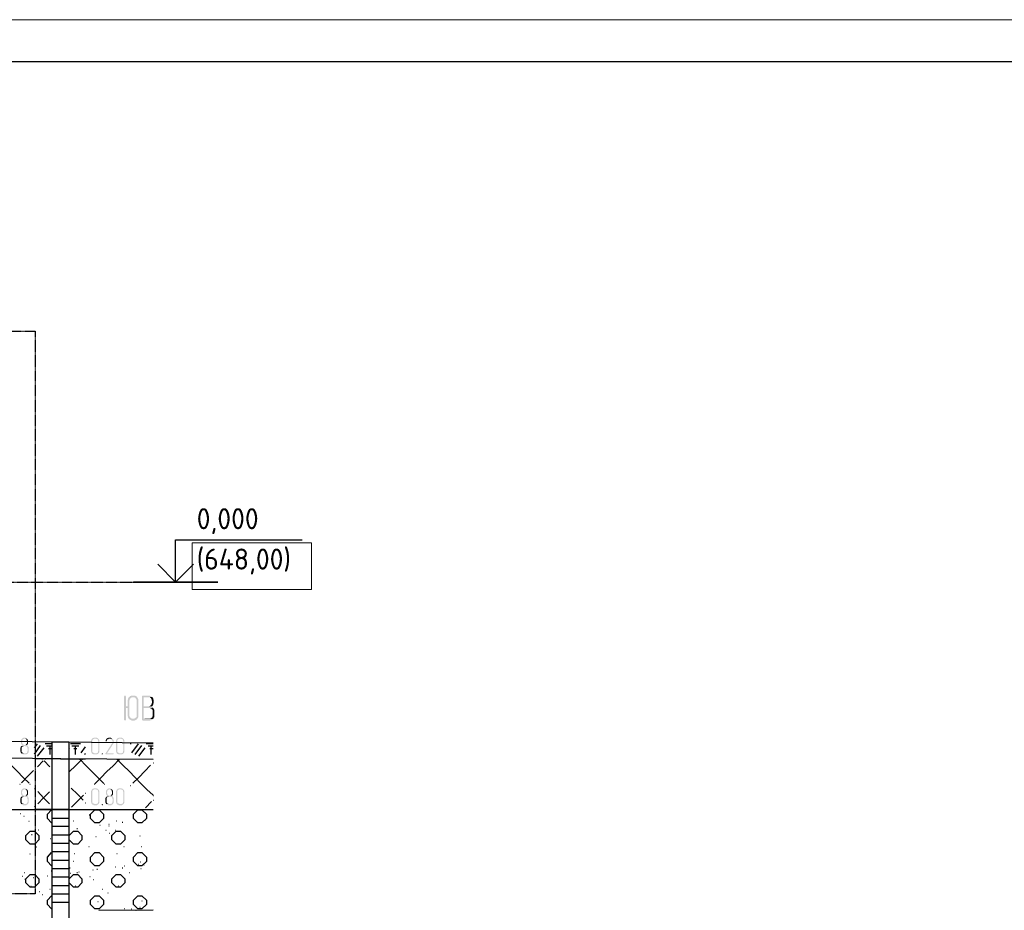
# Model space of a CAD drawing. Header units: millimetres. Extents: x -93479 to 1057970, y -66333 to 172656.
# Tile 182 of 256: x 295635 to 307317, y 50489 to 61056. Entities that reach past the tile are written whole.
import ezdxf

# ---------------------------------------------------------------- set-up
doc = ezdxf.new("R2010")
doc.units = ezdxf.units.MM
doc.linetypes.add('01 Штриховая _4 мм_', pattern=[6, 3.5, -2.5])
for name, color, linetype, lineweight in [('0 Фундамент', 5, 'Continuous', 30), ('A-ANNO-NOTE-1', 7, 'Continuous', 35), ('A-ANNO-NOTE-2', 7, 'Continuous', 18), ('G-ANNO-DIMS', 7, 'Continuous', 9), ('G-ANNO-DIMS-1', 7, 'Continuous', 18), ('РАЗМЕРЫ', 7, 'Continuous', 9), ('ТОНКИЕ', 7, 'Continuous', 9)]:
    doc.layers.add(name, color=color, linetype=linetype, lineweight=lineweight)
for name, color, linetype in [('PDF _Геометрия', 7, 'Continuous'), ('PDF _Сплошная заливка', 7, 'Continuous'), ('ТОЛСТЫЕ_ОСНОВНЫЕ', 6, 'Continuous')]:
    doc.layers.add(name, color=color, linetype=linetype)
doc.styles.add('ISOCPEUR', font='GOST_Common.ttf', dxfattribs={"height": 450})

# ---------------------------------------------------------------- blocks, each defined once
blk = doc.blocks.new('геология 4')
at = {"layer": 'PDF _Сплошная заливка', "transparency": 33554559}
for points in [[(96.8351, -10.0394), (96.8317, -10.0394), (96.8301, -10.0428), (96.8301, -10.1528), (96.8317, -10.1544), (96.8351, -10.1561), (96.8367, -10.1544), (96.8384, -10.1528), (96.8384, -10.0978), (96.8467, -10.0978), (96.8384, -10.0894), (96.8384, -10.0428), (96.8367, -10.0394)], [(96.8717, -10.0394), (96.8651, -10.0394), (96.8617, -10.0411), (96.8584, -10.0411), (96.8567, -10.0444), (96.8551, -10.0444), (96.8517, -10.0478), (96.8501, -10.0494), (96.8484, -10.0528), (96.8484, -10.0561), (96.8467, -10.0594), (96.8467, -10.0894), (96.8384, -10.0894), (96.8467, -10.0978), (96.8467, -10.1344), (96.8484, -10.1378), (96.8484, -10.1411), (96.8501, -10.1444), (96.8517, -10.1461), (96.8534, -10.1494), (96.8717, -10.1478), (96.8684, -10.1478), (96.8651, -10.1461), (96.8617, -10.1444), (96.8601, -10.1428), (96.8584, -10.1411), (96.8567, -10.1378), (96.8551, -10.1361), (96.8551, -10.1311), (96.8551, -10.0611), (96.8567, -10.0578), (96.8584, -10.0544), (96.8601, -10.0511), (96.8634, -10.0494), (96.8667, -10.0478), (96.8717, -10.0478), (96.8901, -10.0461), (96.8901, -10.0444), (96.8867, -10.0428), (96.8834, -10.0411), (96.8817, -10.0394), (96.8751, -10.0394)], [(96.8901, -10.0461), (96.8717, -10.0478), (96.8784, -10.0478), (96.8817, -10.0494), (96.8834, -10.0511), (96.8851, -10.0544), (96.8867, -10.0561), (96.8884, -10.0594), (96.8884, -10.1378), (96.8867, -10.1411), (96.8834, -10.1428), (96.8801, -10.1461), (96.8784, -10.1461), (96.8751, -10.1478), (96.8717, -10.1478), (96.8534, -10.1494), (96.8551, -10.1494), (96.8567, -10.1511), (96.8601, -10.1528), (96.8634, -10.1544), (96.8667, -10.1561), (96.8784, -10.1561), (96.8817, -10.1544), (96.8851, -10.1528), (96.8884, -10.1511), (96.8901, -10.1494), (96.8917, -10.1478), (96.8934, -10.1444), (96.8951, -10.1428), (96.8967, -10.1394), (96.8967, -10.0561), (96.8951, -10.0544), (96.8934, -10.0511), (96.8917, -10.0478)], [(96.9434, -10.0394), (96.9151, -10.0394), (96.9134, -10.0428), (96.9134, -10.1528), (96.9151, -10.1544), (96.9167, -10.1561), (96.9501, -10.1561), (96.9534, -10.1544), (96.9567, -10.1544), (96.9601, -10.1528), (96.9617, -10.1511), (96.9651, -10.1494), (96.9217, -10.1478), (96.9217, -10.0978), (96.9467, -10.0978), (96.9651, -10.0961), (96.9617, -10.0944), (96.9584, -10.0928), (96.9584, -10.0911), (96.9617, -10.0894), (96.9217, -10.0894), (96.9217, -10.0478), (96.9434, -10.0478), (96.9601, -10.0461), (96.9584, -10.0444), (96.9551, -10.0411), (96.9517, -10.0411), (96.9484, -10.0394), (96.9467, -10.0394)], [(96.9601, -10.0461), (96.9434, -10.0478), (96.9501, -10.0478), (96.9517, -10.0494), (96.9551, -10.0511), (96.9567, -10.0544), (96.9584, -10.0578), (96.9584, -10.0611), (96.9601, -10.0644), (96.9601, -10.0728), (96.9584, -10.0761), (96.9584, -10.0794), (96.9567, -10.0811), (96.9551, -10.0844), (96.9517, -10.0861), (96.9501, -10.0878), (96.9467, -10.0894), (96.9217, -10.0894), (96.9617, -10.0894), (96.9634, -10.0861), (96.9651, -10.0844), (96.9651, -10.0828), (96.9667, -10.0794), (96.9667, -10.0761), (96.9684, -10.0728), (96.9684, -10.0611), (96.9667, -10.0578), (96.9667, -10.0544), (96.9651, -10.0511), (96.9634, -10.0478)], [(96.9651, -10.0961), (96.9467, -10.0978), (96.9501, -10.0978), (96.9534, -10.0994), (96.9567, -10.0994), (96.9584, -10.1028), (96.9617, -10.1044), (96.9634, -10.1078), (96.9634, -10.1344), (96.9617, -10.1378), (96.9617, -10.1411), (96.9584, -10.1428), (96.9567, -10.1444), (96.9534, -10.1461), (96.9501, -10.1478), (96.9217, -10.1478), (96.9651, -10.1494), (96.9667, -10.1461), (96.9684, -10.1428), (96.9701, -10.1411), (96.9717, -10.1378), (96.9717, -10.1078), (96.9701, -10.1044), (96.9684, -10.1011), (96.9667, -10.0978)], [(96.3651, -10.2361), (96.3601, -10.2361), (96.3584, -10.2378), (96.3567, -10.2378), (96.3551, -10.2394), (96.3534, -10.2411), (96.3517, -10.2428), (96.3501, -10.2444), (96.3501, -10.2461), (96.3484, -10.2478), (96.3484, -10.2628), (96.3501, -10.2644), (96.3501, -10.2661), (96.3517, -10.2678), (96.3534, -10.2694), (96.3534, -10.2711), (96.3551, -10.2711), (96.3534, -10.2728), (96.3517, -10.2744), (96.3684, -10.2744), (96.3701, -10.2761), (96.3751, -10.2761), (96.3767, -10.2778), (96.3784, -10.2794), (96.3784, -10.2844), (96.3801, -10.2861), (96.3801, -10.2978), (96.3784, -10.2994), (96.3784, -10.3028), (96.3767, -10.3044), (96.3767, -10.3061), (96.3751, -10.3078), (96.3717, -10.3078), (96.3701, -10.3094), (96.3501, -10.3094), (96.3517, -10.3111), (96.3534, -10.3128), (96.3567, -10.3128), (96.3584, -10.3144), (96.3734, -10.3144), (96.3751, -10.3128), (96.3767, -10.3128), (96.3784, -10.3111), (96.3801, -10.3094), (96.3817, -10.3078), (96.3834, -10.3061), (96.3834, -10.3044), (96.3851, -10.3028), (96.3851, -10.2811), (96.3834, -10.2794), (96.3834, -10.2778), (96.3817, -10.2778), (96.3817, -10.2761), (96.3801, -10.2744), (96.3784, -10.2728), (96.3767, -10.2711), (96.3784, -10.2694), (96.3634, -10.2694), (96.3617, -10.2678), (96.3584, -10.2678), (96.3567, -10.2661), (96.3567, -10.2644), (96.3551, -10.2628), (96.3551, -10.2611), (96.3534, -10.2578), (96.3534, -10.2528), (96.3551, -10.2511), (96.3551, -10.2478), (96.3567, -10.2461), (96.3567, -10.2444), (96.3601, -10.2428), (96.3617, -10.2428), (96.3634, -10.2411), (96.3767, -10.2411), (96.3751, -10.2394), (96.3734, -10.2378), (96.3717, -10.2378), (96.3701, -10.2361), (96.3667, -10.2361)], [(96.3767, -10.2411), (96.3651, -10.2411), (96.3684, -10.2411), (96.3701, -10.2428), (96.3717, -10.2428), (96.3734, -10.2444), (96.3751, -10.2461), (96.3751, -10.2478), (96.3767, -10.2511), (96.3767, -10.2611), (96.3751, -10.2628), (96.3751, -10.2644), (96.3734, -10.2661), (96.3717, -10.2678), (96.3701, -10.2694), (96.3651, -10.2694), (96.3784, -10.2694), (96.3784, -10.2678), (96.3801, -10.2661), (96.3817, -10.2628), (96.3817, -10.2478), (96.3801, -10.2461), (96.3801, -10.2444), (96.3784, -10.2428)], [(96.6984, -10.2361), (96.6884, -10.2361), (96.6867, -10.2378), (96.6834, -10.2378), (96.6817, -10.2394), (96.6801, -10.2411), (96.6784, -10.2428), (96.6784, -10.2444), (96.6767, -10.2461), (96.6767, -10.2478), (96.6751, -10.2511), (96.6751, -10.2994), (96.6767, -10.3028), (96.6767, -10.3044), (96.6784, -10.3061), (96.6784, -10.3078), (96.6801, -10.3094), (96.6817, -10.3111), (96.6834, -10.3128), (96.6867, -10.3128), (96.6884, -10.3144), (96.7034, -10.3144), (96.7051, -10.3128), (96.7067, -10.3128), (96.7084, -10.3111), (96.7101, -10.3094), (96.6917, -10.3094), (96.6901, -10.3078), (96.6884, -10.3078), (96.6867, -10.3061), (96.6851, -10.3061), (96.6834, -10.3044), (96.6817, -10.3011), (96.6817, -10.2478), (96.6834, -10.2461), (96.6851, -10.2444), (96.6867, -10.2428), (96.6884, -10.2428), (96.6901, -10.2411), (96.7101, -10.2411), (96.7084, -10.2394), (96.7067, -10.2378), (96.7051, -10.2378), (96.7017, -10.2361), (96.7001, -10.2361)], [(96.7101, -10.2411), (96.6984, -10.2411), (96.7001, -10.2411), (96.7034, -10.2428), (96.7051, -10.2428), (96.7067, -10.2444), (96.7084, -10.2461), (96.7084, -10.2511), (96.7101, -10.2528), (96.7101, -10.2978), (96.7084, -10.2994), (96.7084, -10.3028), (96.7067, -10.3044), (96.7067, -10.3061), (96.7051, -10.3078), (96.7017, -10.3078), (96.7001, -10.3094), (96.6917, -10.3094), (96.7101, -10.3094), (96.7117, -10.3078), (96.7134, -10.3061), (96.7134, -10.3044), (96.7151, -10.3011), (96.7151, -10.2478), (96.7134, -10.2461), (96.7134, -10.2444), (96.7117, -10.2428)], [(96.7751, -10.2411), (96.7617, -10.2411), (96.7634, -10.2411), (96.7651, -10.2428), (96.7684, -10.2428), (96.7701, -10.2444), (96.7717, -10.2461), (96.7734, -10.2478), (96.7751, -10.2494), (96.7751, -10.2511), (96.7767, -10.2528), (96.7767, -10.2578), (96.7751, -10.2594), (96.7751, -10.2611), (96.7734, -10.2628), (96.7434, -10.3094), (96.7417, -10.3111), (96.7434, -10.3128), (96.7451, -10.3144), (96.7801, -10.3144), (96.7801, -10.3128), (96.7817, -10.3111), (96.7817, -10.3094), (96.7501, -10.3094), (96.7784, -10.2661), (96.7801, -10.2644), (96.7801, -10.2628), (96.7817, -10.2611), (96.7817, -10.2494), (96.7801, -10.2461), (96.7784, -10.2444), (96.7767, -10.2428)], [(96.7617, -10.2361), (96.7567, -10.2361), (96.7551, -10.2378), (96.7517, -10.2378), (96.7501, -10.2394), (96.7484, -10.2394), (96.7484, -10.2411), (96.7467, -10.2428), (96.7451, -10.2461), (96.7434, -10.2478), (96.7434, -10.2494), (96.7434, -10.2528), (96.7484, -10.2528), (96.7484, -10.2511), (96.7501, -10.2494), (96.7501, -10.2461), (96.7517, -10.2444), (96.7534, -10.2444), (96.7567, -10.2428), (96.7584, -10.2411), (96.7751, -10.2411), (96.7734, -10.2394), (96.7717, -10.2378), (96.7701, -10.2378), (96.7684, -10.2361), (96.7634, -10.2361)], [(96.8151, -10.2361), (96.8051, -10.2361), (96.8034, -10.2378), (96.8001, -10.2378), (96.7984, -10.2394), (96.7967, -10.2411), (96.7951, -10.2428), (96.7951, -10.2444), (96.7934, -10.2461), (96.7934, -10.2478), (96.7917, -10.2511), (96.7917, -10.2994), (96.7934, -10.3028), (96.7934, -10.3044), (96.7951, -10.3061), (96.7951, -10.3078), (96.7967, -10.3094), (96.7984, -10.3111), (96.8001, -10.3128), (96.8034, -10.3128), (96.8051, -10.3144), (96.8201, -10.3144), (96.8217, -10.3128), (96.8234, -10.3128), (96.8251, -10.3111), (96.8267, -10.3094), (96.8084, -10.3094), (96.8067, -10.3078), (96.8051, -10.3078), (96.8034, -10.3061), (96.8017, -10.3061), (96.8001, -10.3044), (96.7984, -10.3011), (96.7984, -10.2478), (96.8001, -10.2461), (96.8017, -10.2444), (96.8034, -10.2428), (96.8051, -10.2428), (96.8067, -10.2411), (96.8267, -10.2411), (96.8251, -10.2394), (96.8234, -10.2378), (96.8217, -10.2378), (96.8184, -10.2361), (96.8167, -10.2361)], [(96.8267, -10.2411), (96.8151, -10.2411), (96.8167, -10.2411), (96.8201, -10.2428), (96.8217, -10.2428), (96.8234, -10.2444), (96.8251, -10.2461), (96.8251, -10.2511), (96.8267, -10.2528), (96.8267, -10.2978), (96.8251, -10.2994), (96.8251, -10.3028), (96.8234, -10.3044), (96.8234, -10.3061), (96.8217, -10.3078), (96.8184, -10.3078), (96.8167, -10.3094), (96.8084, -10.3094), (96.8267, -10.3094), (96.8284, -10.3078), (96.8301, -10.3061), (96.8301, -10.3044), (96.8317, -10.3011), (96.8317, -10.2478), (96.8301, -10.2461), (96.8301, -10.2444), (96.8284, -10.2428)], [(96.3517, -10.2744), (96.3501, -10.2761), (96.3484, -10.2778), (96.3467, -10.2794), (96.3467, -10.2811), (96.3451, -10.2844), (96.3451, -10.2861), (96.3451, -10.2994), (96.3467, -10.3028), (96.3467, -10.3044), (96.3484, -10.3061), (96.3484, -10.3078), (96.3501, -10.3094), (96.3617, -10.3094), (96.3601, -10.3078), (96.3584, -10.3078), (96.3567, -10.3061), (96.3551, -10.3061), (96.3534, -10.3044), (96.3517, -10.3011), (96.3517, -10.2811), (96.3534, -10.2794), (96.3551, -10.2778), (96.3567, -10.2761), (96.3601, -10.2761), (96.3617, -10.2744), (96.3684, -10.2744)], [(96.7284, -10.3094), (96.7267, -10.3094), (96.7251, -10.3111), (96.7267, -10.3144), (96.7301, -10.3144), (96.7301, -10.3128), (96.7317, -10.3111), (96.7301, -10.3094)], [(96.3651, -10.4728), (96.3601, -10.4728), (96.3584, -10.4744), (96.3567, -10.4744), (96.3551, -10.4761), (96.3534, -10.4778), (96.3517, -10.4794), (96.3501, -10.4811), (96.3501, -10.4828), (96.3484, -10.4844), (96.3484, -10.4994), (96.3501, -10.5011), (96.3501, -10.5028), (96.3517, -10.5044), (96.3534, -10.5061), (96.3534, -10.5078), (96.3551, -10.5078), (96.3534, -10.5094), (96.3517, -10.5111), (96.3684, -10.5111), (96.3701, -10.5128), (96.3751, -10.5128), (96.3767, -10.5144), (96.3784, -10.5161), (96.3784, -10.5211), (96.3801, -10.5228), (96.3801, -10.5344), (96.3784, -10.5361), (96.3784, -10.5394), (96.3767, -10.5411), (96.3767, -10.5428), (96.3751, -10.5444), (96.3717, -10.5444), (96.3701, -10.5461), (96.3501, -10.5461), (96.3517, -10.5478), (96.3534, -10.5494), (96.3567, -10.5494), (96.3584, -10.5511), (96.3734, -10.5511), (96.3751, -10.5494), (96.3767, -10.5494), (96.3784, -10.5478), (96.3801, -10.5461), (96.3817, -10.5444), (96.3834, -10.5428), (96.3834, -10.5411), (96.3851, -10.5394), (96.3851, -10.5178), (96.3834, -10.5161), (96.3834, -10.5144), (96.3817, -10.5144), (96.3817, -10.5128), (96.3801, -10.5111), (96.3784, -10.5094), (96.3767, -10.5078), (96.3784, -10.5061), (96.3634, -10.5061), (96.3617, -10.5044), (96.3584, -10.5044), (96.3567, -10.5028), (96.3567, -10.5011), (96.3551, -10.4994), (96.3551, -10.4978), (96.3534, -10.4944), (96.3534, -10.4894), (96.3551, -10.4878), (96.3551, -10.4844), (96.3567, -10.4828), (96.3567, -10.4811), (96.3601, -10.4794), (96.3617, -10.4794), (96.3634, -10.4778), (96.3767, -10.4778), (96.3751, -10.4761), (96.3734, -10.4744), (96.3717, -10.4744), (96.3701, -10.4728), (96.3667, -10.4728)], [(96.3767, -10.4778), (96.3651, -10.4778), (96.3684, -10.4778), (96.3701, -10.4794), (96.3717, -10.4794), (96.3734, -10.4811), (96.3751, -10.4828), (96.3751, -10.4844), (96.3767, -10.4878), (96.3767, -10.4978), (96.3751, -10.4994), (96.3751, -10.5011), (96.3734, -10.5028), (96.3717, -10.5044), (96.3701, -10.5061), (96.3651, -10.5061), (96.3784, -10.5061), (96.3784, -10.5044), (96.3801, -10.5028), (96.3817, -10.4994), (96.3817, -10.4844), (96.3801, -10.4828), (96.3801, -10.4811), (96.3784, -10.4794)], [(96.6984, -10.4728), (96.6884, -10.4728), (96.6867, -10.4744), (96.6834, -10.4744), (96.6817, -10.4761), (96.6801, -10.4778), (96.6784, -10.4794), (96.6784, -10.4811), (96.6767, -10.4828), (96.6767, -10.4844), (96.6751, -10.4878), (96.6751, -10.5361), (96.6767, -10.5394), (96.6767, -10.5411), (96.6784, -10.5428), (96.6784, -10.5444), (96.6801, -10.5461), (96.6817, -10.5478), (96.6834, -10.5494), (96.6867, -10.5494), (96.6884, -10.5511), (96.7034, -10.5511), (96.7051, -10.5494), (96.7067, -10.5494), (96.7084, -10.5478), (96.7101, -10.5461), (96.6917, -10.5461), (96.6901, -10.5444), (96.6884, -10.5444), (96.6867, -10.5428), (96.6851, -10.5428), (96.6834, -10.5411), (96.6817, -10.5378), (96.6817, -10.4844), (96.6834, -10.4828), (96.6851, -10.4811), (96.6867, -10.4794), (96.6884, -10.4794), (96.6901, -10.4778), (96.7101, -10.4778), (96.7084, -10.4761), (96.7067, -10.4744), (96.7051, -10.4744), (96.7017, -10.4728), (96.7001, -10.4728)], [(96.7101, -10.4778), (96.6984, -10.4778), (96.7001, -10.4778), (96.7034, -10.4794), (96.7051, -10.4794), (96.7067, -10.4811), (96.7084, -10.4828), (96.7084, -10.4878), (96.7101, -10.4894), (96.7101, -10.5344), (96.7084, -10.5361), (96.7084, -10.5394), (96.7067, -10.5411), (96.7067, -10.5428), (96.7051, -10.5444), (96.7017, -10.5444), (96.7001, -10.5461), (96.6917, -10.5461), (96.7101, -10.5461), (96.7117, -10.5444), (96.7134, -10.5428), (96.7134, -10.5411), (96.7151, -10.5378), (96.7151, -10.4844), (96.7134, -10.4828), (96.7134, -10.4811), (96.7117, -10.4794)], [(96.7617, -10.4728), (96.7567, -10.4728), (96.7551, -10.4744), (96.7534, -10.4744), (96.7517, -10.4761), (96.7501, -10.4778), (96.7484, -10.4794), (96.7467, -10.4811), (96.7467, -10.4828), (96.7451, -10.4844), (96.7451, -10.4994), (96.7467, -10.5011), (96.7467, -10.5028), (96.7484, -10.5044), (96.7501, -10.5061), (96.7501, -10.5078), (96.7517, -10.5078), (96.7501, -10.5094), (96.7484, -10.5111), (96.7651, -10.5111), (96.7667, -10.5128), (96.7717, -10.5128), (96.7734, -10.5144), (96.7751, -10.5161), (96.7751, -10.5211), (96.7767, -10.5228), (96.7767, -10.5344), (96.7751, -10.5361), (96.7751, -10.5394), (96.7734, -10.5411), (96.7734, -10.5428), (96.7717, -10.5444), (96.7684, -10.5444), (96.7667, -10.5461), (96.7467, -10.5461), (96.7484, -10.5478), (96.7501, -10.5494), (96.7534, -10.5494), (96.7551, -10.5511), (96.7701, -10.5511), (96.7717, -10.5494), (96.7734, -10.5494), (96.7751, -10.5478), (96.7767, -10.5461), (96.7784, -10.5444), (96.7801, -10.5428), (96.7801, -10.5411), (96.7817, -10.5394), (96.7817, -10.5178), (96.7801, -10.5161), (96.7801, -10.5144), (96.7784, -10.5144), (96.7784, -10.5128), (96.7767, -10.5111), (96.7751, -10.5094), (96.7734, -10.5078), (96.7751, -10.5061), (96.7601, -10.5061), (96.7584, -10.5044), (96.7551, -10.5044), (96.7534, -10.5028), (96.7534, -10.5011), (96.7517, -10.4994), (96.7517, -10.4978), (96.7501, -10.4944), (96.7501, -10.4894), (96.7517, -10.4878), (96.7517, -10.4844), (96.7534, -10.4828), (96.7534, -10.4811), (96.7567, -10.4794), (96.7584, -10.4794), (96.7601, -10.4778), (96.7734, -10.4778), (96.7717, -10.4761), (96.7701, -10.4744), (96.7684, -10.4744), (96.7667, -10.4728), (96.7634, -10.4728)], [(96.7734, -10.4778), (96.7617, -10.4778), (96.7651, -10.4778), (96.7667, -10.4794), (96.7684, -10.4794), (96.7701, -10.4811), (96.7717, -10.4828), (96.7717, -10.4844), (96.7734, -10.4878), (96.7734, -10.4978), (96.7717, -10.4994), (96.7717, -10.5011), (96.7701, -10.5028), (96.7684, -10.5044), (96.7667, -10.5061), (96.7617, -10.5061), (96.7751, -10.5061), (96.7751, -10.5044), (96.7767, -10.5028), (96.7784, -10.4994), (96.7784, -10.4844), (96.7767, -10.4828), (96.7767, -10.4811), (96.7751, -10.4794)], [(96.8151, -10.4728), (96.8051, -10.4728), (96.8034, -10.4744), (96.8001, -10.4744), (96.7984, -10.4761), (96.7967, -10.4778), (96.7951, -10.4794), (96.7951, -10.4811), (96.7934, -10.4828), (96.7934, -10.4844), (96.7917, -10.4878), (96.7917, -10.5361), (96.7934, -10.5394), (96.7934, -10.5411), (96.7951, -10.5428), (96.7951, -10.5444), (96.7967, -10.5461), (96.7984, -10.5478), (96.8001, -10.5494), (96.8034, -10.5494), (96.8051, -10.5511), (96.8201, -10.5511), (96.8217, -10.5494), (96.8234, -10.5494), (96.8251, -10.5478), (96.8267, -10.5461), (96.8084, -10.5461), (96.8067, -10.5444), (96.8051, -10.5444), (96.8034, -10.5428), (96.8017, -10.5428), (96.8001, -10.5411), (96.7984, -10.5378), (96.7984, -10.4844), (96.8001, -10.4828), (96.8017, -10.4811), (96.8034, -10.4794), (96.8051, -10.4794), (96.8067, -10.4778), (96.8267, -10.4778), (96.8251, -10.4761), (96.8234, -10.4744), (96.8217, -10.4744), (96.8184, -10.4728), (96.8167, -10.4728)], [(96.8267, -10.4778), (96.8151, -10.4778), (96.8167, -10.4778), (96.8201, -10.4794), (96.8217, -10.4794), (96.8234, -10.4811), (96.8251, -10.4828), (96.8251, -10.4878), (96.8267, -10.4894), (96.8267, -10.5344), (96.8251, -10.5361), (96.8251, -10.5394), (96.8234, -10.5411), (96.8234, -10.5428), (96.8217, -10.5444), (96.8184, -10.5444), (96.8167, -10.5461), (96.8084, -10.5461), (96.8267, -10.5461), (96.8284, -10.5444), (96.8301, -10.5428), (96.8301, -10.5411), (96.8317, -10.5378), (96.8317, -10.4844), (96.8301, -10.4828), (96.8301, -10.4811), (96.8284, -10.4794)], [(96.3517, -10.5111), (96.3501, -10.5128), (96.3484, -10.5144), (96.3467, -10.5161), (96.3467, -10.5178), (96.3451, -10.5211), (96.3451, -10.5228), (96.3451, -10.5361), (96.3467, -10.5394), (96.3467, -10.5411), (96.3484, -10.5428), (96.3484, -10.5444), (96.3501, -10.5461), (96.3617, -10.5461), (96.3601, -10.5444), (96.3584, -10.5444), (96.3567, -10.5428), (96.3551, -10.5428), (96.3534, -10.5411), (96.3517, -10.5378), (96.3517, -10.5178), (96.3534, -10.5161), (96.3551, -10.5144), (96.3567, -10.5128), (96.3601, -10.5128), (96.3617, -10.5111), (96.3684, -10.5111)], [(96.7484, -10.5111), (96.7467, -10.5128), (96.7451, -10.5144), (96.7434, -10.5161), (96.7434, -10.5178), (96.7417, -10.5211), (96.7417, -10.5228), (96.7417, -10.5361), (96.7434, -10.5394), (96.7434, -10.5411), (96.7451, -10.5428), (96.7451, -10.5444), (96.7467, -10.5461), (96.7584, -10.5461), (96.7567, -10.5444), (96.7551, -10.5444), (96.7534, -10.5428), (96.7517, -10.5428), (96.7501, -10.5411), (96.7484, -10.5378), (96.7484, -10.5178), (96.7501, -10.5161), (96.7517, -10.5144), (96.7534, -10.5128), (96.7567, -10.5128), (96.7584, -10.5111), (96.7651, -10.5111)], [(96.7284, -10.5461), (96.7267, -10.5461), (96.7251, -10.5478), (96.7267, -10.5511), (96.7301, -10.5511), (96.7301, -10.5494), (96.7317, -10.5478), (96.7301, -10.5461)]]:
    blk.add_hatch(color=7, dxfattribs=at).paths.add_polyline_path(points)
at = {"layer": 'PDF _Геометрия', "color": 7, "lineweight": 25}
for points in [[(87.0467, -10.0728), (87.8334, -10.0744), (90.1101, -10.0911), (90.4767, -10.0944), (90.8184, -10.0978), (91.1367, -10.1044), (91.4301, -10.1111), (91.6951, -10.1178), (91.9334, -10.1261), (92.1434, -10.1328), (92.3234, -10.1428), (92.8067, -10.1594), (93.3134, -10.1778), (93.8384, -10.1961), (94.3751, -10.2128), (94.9184, -10.2278), (95.4634, -10.2411), (96.0034, -10.2494), (96.5334, -10.2561), (96.9651, -10.2594)], [(96.4117, -10.2828), (96.4251, -10.2644)], [(96.4117, -10.3128), (96.4401, -10.2728)], [(96.4251, -10.3228), (96.4567, -10.2828)], [(96.4617, -10.2628), (96.4934, -10.2628)], [(96.4684, -10.2744), (96.4934, -10.2744)], [(96.4767, -10.2861), (96.4934, -10.2861)], [(96.4851, -10.3144), (96.4851, -10.2744)], [(96.4951, -20.2944), (96.4934, -20.2944), (96.5717, -20.2944), (96.5717, -22.0661), (96.4934, -22.0661), (96.4934, -20.2944), (96.4934, -15.2561), (96.4934, -10.2561), (96.5717, -10.2561), (96.5717, -15.2561), (96.5717, -20.2944), (96.5734, -20.2944)], [(96.5717, -10.2861), (96.5751, -10.2828)], [(96.5801, -10.2628), (96.6267, -10.2628)], [(96.5867, -10.2744), (96.6184, -10.2744)], [(96.5951, -10.2861), (96.6101, -10.2861)], [(96.6034, -10.3144), (96.6034, -10.2744)], [(96.6301, -10.3061), (96.6501, -10.2794)], [(96.8584, -10.2628), (96.8634, -10.2628)], [(96.8667, -10.3061), (96.8967, -10.2644)], [(96.8817, -10.3144), (96.9134, -10.2728)], [(96.8984, -10.3228), (96.9284, -10.2828)], [(96.9334, -10.2628), (96.9651, -10.2628)], [(96.9417, -10.2744), (96.9651, -10.2744)], [(96.9501, -10.2861), (96.9651, -10.2861)], [(96.9567, -10.3144), (96.9567, -10.2744)], [(96.3867, -10.4478), (96.3584, -10.4211), (96.3301, -10.3928), (96.3034, -10.3644), (96.2751, -10.3361)], [(96.5351, -10.3344), (96.5334, -10.3344), (96.4151, -10.3344), (96.4167, -10.3344)], [(96.4467, -10.3344), (96.4484, -10.3344)], [(96.4617, -10.3344), (96.4634, -10.3344)], [(96.9651, -10.3378), (96.5334, -10.3344), (96.6501, -10.3344)], [(96.5751, -10.3944), (96.6034, -10.3678), (96.6317, -10.3394)], [(96.6217, -10.3361), (96.6234, -10.3361)], [(96.7351, -10.4494), (96.7084, -10.4228), (96.6801, -10.3944), (96.6517, -10.3661), (96.6251, -10.3378)], [(96.6351, -10.3361), (96.6367, -10.3361)], [(96.6467, -10.3144), (96.6501, -10.3078)], [(96.6934, -10.4511), (96.7217, -10.4228), (96.7501, -10.3944), (96.7784, -10.3678), (96.8051, -10.3394)], [(96.7967, -10.3361), (96.7984, -10.3361)], [(96.9651, -10.5044), (96.9367, -10.4778), (96.9084, -10.4494), (96.8817, -10.4211), (96.8534, -10.3928), (96.8251, -10.3661), (96.7984, -10.3378)], [(96.8084, -10.3378), (96.8101, -10.3378)], [(96.4251, -10.3728), (96.4517, -10.3444)], [(96.4834, -10.3728), (96.4567, -10.3444)], [(96.4934, -10.3811), (96.4951, -10.3811)], [(96.8701, -10.4478), (96.8984, -10.4211), (96.9267, -10.3928), (96.9534, -10.3644)], [(96.9651, -10.3528), (96.9667, -10.3528)], [(96.3517, -10.4461), (96.3784, -10.4178), (96.4067, -10.3894)], [(96.5717, -10.3994), (96.5734, -10.3994)], [(95.9251, -10.5711), (96.5334, -10.5711), (96.6501, -10.5711), (96.9651, -10.5711)], [(96.3434, -10.4528), (96.3451, -10.4528)], [(96.3901, -10.4528), (96.3917, -10.4528)], [(96.4167, -10.4761), (96.4151, -10.4761), (96.4117, -10.4728)], [(96.4934, -10.4778), (96.4951, -10.4778)], [(96.5717, -10.4594), (96.5734, -10.4594)], [(96.6384, -10.5278), (96.6117, -10.4994), (96.5834, -10.4711)], [(96.6917, -10.4528), (96.6934, -10.4528)], [(96.7384, -10.4528), (96.7401, -10.4528)], [(96.8584, -10.4594), (96.8601, -10.4594)], [(96.4817, -10.5444), (96.4534, -10.5161), (96.4267, -10.4878)], [(96.4267, -10.5444), (96.4534, -10.5161), (96.4817, -10.4894)], [(96.5851, -10.5611), (96.6117, -10.5328), (96.6401, -10.5044)], [(96.6501, -10.4944), (96.6517, -10.4944)], [(96.9651, -10.5061), (96.9667, -10.5061)], [(96.4001, -10.5711), (96.4017, -10.5711)], [(96.4117, -10.5594), (96.4151, -10.5561), (96.4167, -10.5561)], [(96.5351, -10.5711), (96.5334, -10.5711), (96.4151, -10.5711), (96.4167, -10.5711)], [(96.4934, -10.6328), (96.4917, -10.6328), (96.4717, -10.6128), (96.4717, -10.5928), (96.4917, -10.5728), (96.4934, -10.5728)], [(96.4934, -10.5544), (96.4951, -10.5544)], [(96.5734, -10.5711), (96.5751, -10.5711)], [(96.6501, -10.5394), (96.6517, -10.5394)], [(96.9217, -10.5711), (96.9234, -10.5711)], [(96.9301, -10.5628), (96.9584, -10.5344)], [(96.9651, -10.5278), (96.9667, -10.5278)], [(96.3467, -10.5894), (96.3484, -10.5894)], [(96.3617, -10.6028), (96.3634, -10.6028)], [(96.4934, -10.6111), (96.5717, -10.6111)], [(96.6667, -10.5961), (96.6684, -10.5961)], [(96.9301, -10.6178), (96.9317, -10.6178)], [(96.3851, -10.6261), (96.3867, -10.6261)], [(96.4934, -10.6494), (96.5717, -10.6494)], [(96.5917, -10.6244), (96.5934, -10.6244)], [(96.6101, -10.6594), (96.6117, -10.6594)], [(96.7167, -10.6444), (96.7184, -10.6444)], [(96.7584, -10.6394), (96.7601, -10.6394)], [(96.7584, -10.6478), (96.7601, -10.6478)], [(96.7934, -10.6244), (96.7951, -10.6244)], [(96.8217, -10.6311), (96.8234, -10.6311)], [(96.3984, -10.6878), (96.4001, -10.6878)], [(96.4301, -10.6661), (96.4317, -10.6661)], [(96.4851, -10.7061), (96.4867, -10.7061)], [(96.4934, -10.6894), (96.5717, -10.6894)], [(96.6984, -10.6978), (96.7001, -10.6978)], [(96.7451, -10.6678), (96.7467, -10.6678)], [(96.7601, -10.6811), (96.7617, -10.6811)], [(96.7901, -10.6678), (96.7917, -10.6678)], [(96.9034, -10.6944), (96.9051, -10.6944)], [(96.4201, -10.7461), (96.4217, -10.7461)], [(96.4934, -10.7278), (96.5717, -10.7278)], [(96.6651, -10.7444), (96.6667, -10.7444)], [(96.8284, -10.7444), (96.8301, -10.7444)], [(96.9101, -10.7444), (96.9117, -10.7444)], [(96.3901, -10.7778), (96.3917, -10.7778)], [(96.4934, -10.8344), (96.4917, -10.8344), (96.4717, -10.8144), (96.4717, -10.7944), (96.4917, -10.7728), (96.4934, -10.7728)], [(96.4934, -10.7678), (96.5717, -10.7678)], [(96.5967, -10.7761), (96.5984, -10.7761)], [(96.7967, -10.7761), (96.7984, -10.7761)], [(96.4934, -10.8078), (96.5717, -10.8078)], [(96.4934, -10.8461), (96.5717, -10.8461)], [(96.5767, -10.8444), (96.5784, -10.8444)], [(96.5917, -10.8128), (96.5934, -10.8128)], [(96.7901, -10.8394), (96.7917, -10.8394)], [(96.8217, -10.8444), (96.8234, -10.8444)], [(96.8317, -10.8344), (96.8334, -10.8344)], [(96.8951, -10.8261), (96.8967, -10.8261)], [(96.9067, -10.8161), (96.9084, -10.8161)], [(96.9084, -10.8461), (96.9101, -10.8461)], [(96.9217, -10.8294), (96.9234, -10.8294)], [(96.3551, -10.8828), (96.3567, -10.8828)], [(96.3634, -10.8661), (96.3651, -10.8661)], [(96.4067, -10.8894), (96.4084, -10.8894)], [(96.4717, -10.8811), (96.4734, -10.8811)], [(96.4901, -10.8578), (96.4917, -10.8578)], [(96.4934, -10.8861), (96.5717, -10.8861)], [(96.5784, -10.8678), (96.5801, -10.8678)], [(96.6101, -10.8661), (96.6117, -10.8661)], [(96.6184, -10.8628), (96.6201, -10.8628)], [(96.6701, -10.8844), (96.6717, -10.8844)], [(96.6834, -10.8528), (96.6851, -10.8528)], [(96.7034, -10.8494), (96.7051, -10.8494)], [(96.8551, -10.8661), (96.8567, -10.8661)], [(96.3667, -10.8961), (96.3684, -10.8961)], [(96.3951, -10.9294), (96.3967, -10.9294)], [(96.4934, -10.9261), (96.5717, -10.9261)], [(96.6017, -10.9278), (96.6034, -10.9278)], [(96.6851, -10.8978), (96.6867, -10.8978)], [(96.8017, -10.9278), (96.8034, -10.9278)], [(96.4334, -10.9544), (96.4351, -10.9544)], [(96.4484, -10.9678), (96.4501, -10.9678)], [(96.4934, -11.0344), (96.4917, -11.0344), (96.4717, -11.0144), (96.4717, -10.9944), (96.4917, -10.9744), (96.4934, -10.9744)], [(96.4834, -10.9428), (96.4851, -10.9428)], [(96.4934, -10.9644), (96.5717, -10.9644)], [(96.7284, -10.9428), (96.7301, -10.9428)], [(96.7534, -10.9611), (96.7551, -10.9611)], [(96.4934, -11.0044), (96.5717, -11.0044)], [(96.7067, -11.0011), (96.7084, -11.0011)], [(96.9034, -11.0278), (96.9051, -11.0278)], [(96.9134, -10.9978), (96.9151, -10.9978)], [(96.7117, -11.0411), (96.9651, -11.0394)], [(96.8317, -11.0328), (96.8334, -11.0328)], [(96.8634, -11.0344), (96.8651, -11.0344)], [(96.8851, -11.0411), (96.8867, -11.0411)]]:
    blk.add_lwpolyline(points, dxfattribs=at)
for points in [[(96.4167, -10.3828), (96.4151, -10.3828)], [(96.5717, -10.5711), (96.4934, -10.5711)], [(96.6734, -10.6128), (96.6734, -10.5928), (96.6934, -10.5728), (96.7134, -10.5728), (96.7334, -10.5928), (96.7334, -10.6128), (96.7134, -10.6328), (96.6934, -10.6328)], [(96.8734, -10.6128), (96.8734, -10.5928), (96.8934, -10.5728), (96.9134, -10.5728), (96.9351, -10.5928), (96.9351, -10.6128), (96.9134, -10.6328), (96.8934, -10.6328)], [(96.4317, -10.7128), (96.4151, -10.7311), (96.4117, -10.7328), (96.3917, -10.7328), (96.3717, -10.7128), (96.3717, -10.6928), (96.3917, -10.6728), (96.4117, -10.6728), (96.4151, -10.6761), (96.4317, -10.6928)], [(96.5734, -10.7128), (96.5734, -10.6928), (96.5934, -10.6728), (96.6134, -10.6728), (96.6334, -10.6928), (96.6334, -10.7128), (96.6134, -10.7328), (96.5934, -10.7328)], [(96.7734, -10.7128), (96.7734, -10.6928), (96.7934, -10.6728), (96.8134, -10.6728), (96.8334, -10.6928), (96.8334, -10.7128), (96.8134, -10.7328), (96.7934, -10.7328)], [(96.6734, -10.8144), (96.6734, -10.7944), (96.6934, -10.7728), (96.7134, -10.7728), (96.7334, -10.7944), (96.7334, -10.8144), (96.7134, -10.8344), (96.6934, -10.8344)], [(96.8734, -10.8144), (96.8734, -10.7944), (96.8934, -10.7728), (96.9134, -10.7728), (96.9351, -10.7944), (96.9351, -10.8144), (96.9134, -10.8344), (96.8934, -10.8344)], [(96.4317, -10.9144), (96.4151, -10.9311), (96.4117, -10.9344), (96.3917, -10.9344), (96.3717, -10.9144), (96.3717, -10.8944), (96.3917, -10.8744), (96.4117, -10.8744), (96.4151, -10.8761), (96.4317, -10.8944)], [(96.5734, -10.9144), (96.5734, -10.8944), (96.5934, -10.8744), (96.6134, -10.8744), (96.6334, -10.8944), (96.6334, -10.9144), (96.6134, -10.9344), (96.5934, -10.9344)], [(96.7734, -10.9144), (96.7734, -10.8944), (96.7934, -10.8744), (96.8134, -10.8744), (96.8334, -10.8944), (96.8334, -10.9144), (96.8134, -10.9344), (96.7934, -10.9344)], [(96.6734, -11.0144), (96.6734, -10.9944), (96.6934, -10.9744), (96.7134, -10.9744), (96.7334, -10.9944), (96.7334, -11.0144), (96.7134, -11.0344), (96.6934, -11.0344)], [(96.8734, -11.0144), (96.8734, -10.9944), (96.8934, -10.9744), (96.9134, -10.9744), (96.9351, -10.9944), (96.9351, -11.0144), (96.9134, -11.0344), (96.8934, -11.0344)]]:
    blk.add_lwpolyline(points, close=True, dxfattribs=at)
blk.add_arc((98.6882, 106.7017), 117.056, 266.88306, 268.94522, dxfattribs=at)
blk = doc.blocks.new('*U1947')
at = {"layer": 'ТОЛСТЫЕ_ОСНОВНЫЕ', "color": 7}
blk.add_lwpolyline([(20, 5), (836, 5), (836, 589), (20, 589)], close=True, dxfattribs=at)
at = {"layer": 'ТОНКИЕ', "color": 7}
blk.add_lwpolyline([(0, 0), (841, 0), (841, 594), (0, 594)], close=True, dxfattribs=at)
blk = doc.blocks.new('Высотные отметки - Вверх-711287-Разрез 3-3')
at = {"layer": '0 Фундамент', "color": 7}
for p, q in [((13237, 8150), (14737, 8150)), ((13237, 7650), (13237, 8150))]:
    blk.add_line(p, q, dxfattribs=at)
at = {"layer": 'A-ANNO-NOTE-1', "color": 7}
blk.add_line((12737, 7650), (13737, 7650), dxfattribs=at)
at = {"layer": 'A-ANNO-NOTE-2', "color": 7}
for q in [(13025, 7862), (13449, 7862)]:
    blk.add_line((13237, 7650), q, dxfattribs=at)

msp = doc.modelspace()

# ---------------------------------------------------------------- linework, layer by layer
at = {"layer": 'PDF _Геометрия', "color": 7, "linetype": '01 Штриховая _4 мм_', "lineweight": 25}
msp.add_line((272011.3, 54383.4), (297021.9, 54383.4), dxfattribs=at)
msp.add_lwpolyline([(275912.2, 57361), (295819, 57361), (295819, 50683.4), (275912.2, 50683.4)], close=True, dxfattribs=at)
at = {"layer": 'РАЗМЕРЫ', "color": 7, "ltscale": 100}
msp.add_lwpolyline([(297683, 54293.4), (299098.4, 54293.4), (299098.4, 54849), (297683, 54849)], close=True, dxfattribs=at)

# ---------------------------------------------------------------- block references
at = {"color": 7}
for name, p, xscale, yscale, zscale in [('*U1947', (255194.4, 1655.9), 100, 100, 100), ('геология 4', (50799.8, 78549.5), 2541.29606099, 2541.29606099, 2541.29606099)]:
    msp.add_blockref(name, p, dxfattribs=dict(at, xscale=xscale, yscale=yscale, zscale=zscale))
at = {"layer": 'G-ANNO-DIMS', "color": 7}
msp.add_blockref('Высотные отметки - Вверх-711287-Разрез 3-3', (284248.2, 46733.4), dxfattribs=at)

# ---------------------------------------------------------------- texts
at = {"layer": 'G-ANNO-DIMS-1', "color": 7, "insert": (297735, 55260), "char_height": 250, "width": 1150.283, "attachment_point": 1, "line_spacing_factor": 1.149209, "style": 'ISOCPEUR'}
msp.add_mtext('0,000 (648,00)', dxfattribs=at)

doc.saveas('drawing.dxf')
